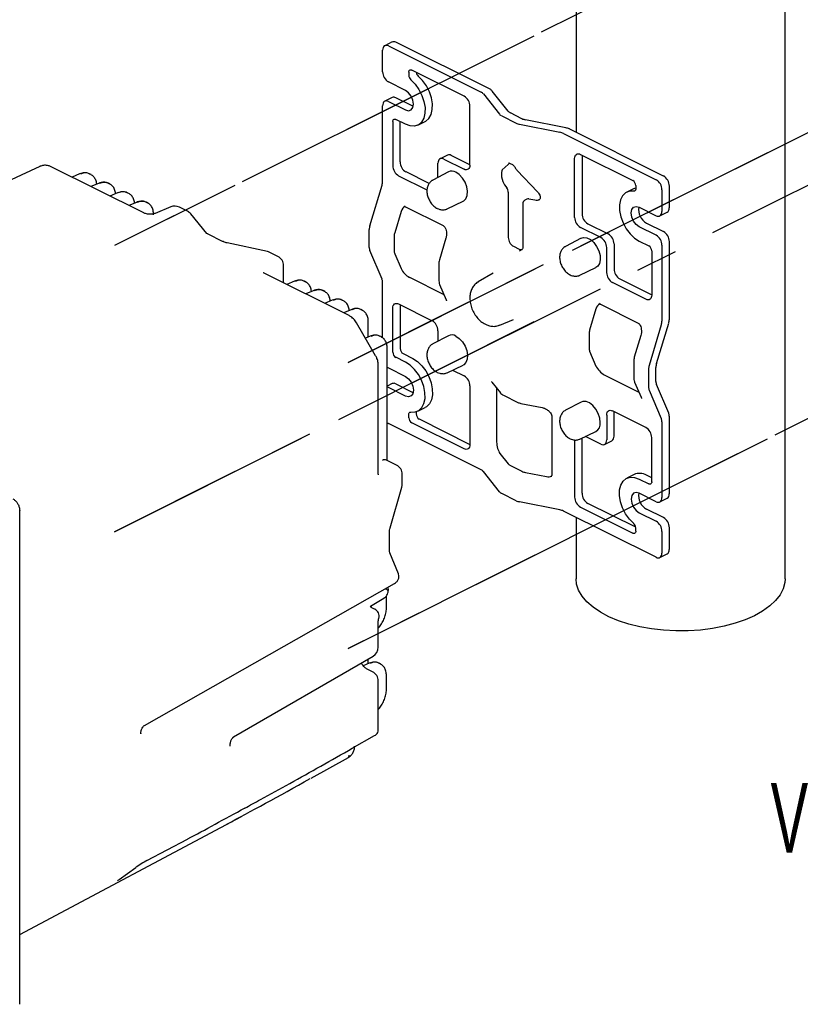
# Model space of a CAD drawing. Header units: millimetres. Extents: x 0 to 1680, y 0 to 1188.
# Tile 24 of 40: x 1116 to 1305, y 287 to 526. Entities that reach past the tile are written whole.
import ezdxf

# ---------------------------------------------------------------- set-up
doc = ezdxf.new("R2010")
doc.units = ezdxf.units.MM
doc.header["$LTSCALE"] = 4
doc.linetypes.add('CENTERX2', pattern=[20.32, 12.7, -2.54, 2.54, -2.54])
doc.layers.add('FORMAT', color=7, linetype='Continuous')
doc.styles.add('SLDTEXTSTYLE0', font='TXT', dxfattribs={"width": 0.605})

msp = doc.modelspace()

# ---------------------------------------------------------------- linework, layer by layer
at = {"color": 7, "linetype": 'CENTERX2'}
for p, q in [((1433.37, 618.83), (1138.82, 471.55)), ((1195.6, 443.16), (1490.15, 590.44)), ((1138.82, 402.01), (1433.37, 549.29)), ((1240.76, 522.5), (1138.82, 471.55)), ((1490.15, 520.9), (1195.6, 373.62)), ((1297.52, 494.12), (1195.6, 443.16)), ((1240.76, 452.99), (1138.82, 402.01)), ((1195.6, 373.62), (1297.52, 424.61))]:
    msp.add_line(p, q, dxfattribs=at)
at = {"color": 7, "linetype": 'Continuous', "lineweight": 25}
for p, q in [((1250.99, 563.78), (1250.99, 499.11)), ((1301.79, 390.57), (1301.79, 563.78)), ((1206.29, 521.06), (1204.5, 520.16)), ((1205.39, 520.11), (1227.91, 508.85)), ((1230.08, 509.56), (1207.19, 521)), ((1203.98, 513.8), (1203.98, 519.08)), ((1210.34, 513.73), (1210.34, 512.95)), ((1223.78, 507.88), (1211.05, 514.25)), ((1209.53, 509.29), (1205.39, 511.36)), ((1206.29, 507.55), (1204.5, 506.65)), ((1211.32, 505.43), (1207.19, 507.49)), ((1228.47, 508.42), (1232.35, 503.52)), ((1234.52, 504.23), (1230.63, 509.14)), ((1203.98, 487.17), (1203.98, 505.57)), ((1205.39, 506.6), (1209.53, 504.53)), ((1211.41, 505.38), (1211.32, 505.43)), ((1225.19, 491.15), (1225.19, 505.44)), ((1232.91, 503.09), (1236.42, 501.34)), ((1237.85, 502.42), (1235.08, 503.81)), ((1206.45, 501.74), (1206.45, 491)), ((1209.53, 501.06), (1207.16, 502.25)), ((1208.25, 491.89), (1208.25, 501.7)), ((1212.55, 500.87), (1214.34, 501.77)), ((1237.27, 501.06), (1247.08, 499.12)), ((1248.51, 500.2), (1238.69, 502.14)), ((1247.93, 498.84), (1270.45, 487.58)), ((1272.24, 488.48), (1249.35, 499.92)), ((1219.73, 493.56), (1217.93, 492.66)), ((1225.19, 491.22), (1220.62, 493.5)), ((1252.06, 493.74), (1264.79, 487.38)), ((1252.44, 493.55), (1252.44, 479.32)), ((1120.63, 490.8), (1033.49, 450.29)), ((1145.91, 479.49), (1123.46, 490.72)), ((1217.41, 488.14), (1217.41, 491.58)), ((1218.83, 492.6), (1223.78, 490.13)), ((1234.52, 491.28), (1233.06, 489.98)), ((1234.61, 491.72), (1235.56, 491.24)), ((1250.65, 478.43), (1250.65, 492.72)), ((1130.34, 488.97), (1128.51, 488.19)), ((1133.12, 488.81), (1132.73, 489)), ((1207.87, 488.56), (1214.76, 485.11)), ((1215.27, 486.65), (1209.66, 489.46)), ((1219.97, 489.49), (1216.18, 487.49)), ((1236.08, 490.66), (1236.17, 490.52)), ((1236.7, 489.81), (1241.64, 484.61)), ((1134.94, 486.67), (1133.1, 485.89)), ((1137.71, 486.51), (1137.32, 486.7)), ((1200.87, 476.37), (1203.83, 486.24)), ((1233.63, 486.3), (1234.18, 485.6)), ((1265.5, 486.16), (1265.5, 485.37)), ((1273.66, 480.76), (1273.66, 486.04)), ((1139.53, 484.38), (1137.7, 483.6)), ((1142.31, 484.21), (1141.92, 484.4)), ((1234.5, 484.52), (1234.5, 473.94)), ((1265.09, 485.45), (1263.29, 484.56)), ((1265.09, 485.45), (1265.5, 485.62)), ((1271.86, 485.14), (1271.86, 479.86)), ((1144.13, 482.08), (1142.3, 481.3)), ((1146.91, 481.91), (1146.52, 482.11)), ((1219.67, 480.5), (1223.55, 482.33)), ((1238.04, 481.66), (1238.04, 471.14)), ((1239.04, 482.87), (1238.72, 482.71)), ((1239.55, 482.92), (1240.94, 482.65)), ((1152.52, 480.98), (1148.69, 479.4)), ((1156.55, 479.93), (1154.59, 480.91)), ((1161.25, 474.53), (1157.37, 479.28)), ((1208.45, 479.84), (1206.91, 474.69)), ((1209.53, 481), (1218.72, 476.41)), ((1266.31, 480.9), (1270.45, 478.83)), ((1271.34, 478.78), (1273.14, 479.67)), ((1253.86, 476.88), (1258.81, 474.41)), ((1268.11, 477.04), (1272.24, 474.97)), ((1161.25, 474.53), (1161.21, 474.58)), ((1165.06, 472.59), (1161.55, 474.35)), ((1200.73, 471.14), (1200.73, 475.44)), ((1257.01, 473.51), (1252.06, 475.99)), ((1270.45, 474.07), (1266.31, 476.14)), ((1175.97, 470.13), (1166.16, 472.23)), ((1206.76, 473.76), (1206.76, 470.37)), ((1219.35, 473.36), (1217.77, 468.1)), ((1252.23, 473.36), (1248.44, 471.36)), ((1260.22, 471.97), (1260.22, 465.91)), ((1266.31, 472.67), (1268.68, 471.49)), ((1271.86, 471.63), (1271.86, 453.23)), ((1273.66, 453.67), (1273.66, 472.53)), ((1178.53, 468.94), (1176.57, 469.92)), ((1203.83, 463.44), (1200.87, 470.35)), ((1206.91, 469.58), (1208.45, 465.98)), ((1235.76, 471.42), (1237.17, 470.72)), ((1258.43, 465.01), (1258.43, 471.07)), ((1269.39, 470.27), (1269.39, 459.53)), ((1217.65, 467.31), (1217.65, 463.01)), ((1195.83, 454.53), (1175.05, 464.92)), ((1179.91, 462.49), (1179.91, 466.7)), ((1230.84, 464.85), (1227.22, 462.73)), ((1251.93, 464.37), (1255.81, 466.2)), ((1182.53, 462.88), (1180.69, 462.1)), ((1185.3, 462.71), (1184.91, 462.91)), ((1203.98, 449.12), (1203.98, 462.65)), ((1210.48, 463.85), (1218.88, 459.65)), ((1217.83, 462.09), (1219.41, 458.41)), ((1267.97, 458.51), (1259.84, 462.57)), ((1261.64, 463.47), (1269.39, 459.59)), ((1187.12, 460.58), (1185.29, 459.8)), ((1189.9, 460.42), (1189.51, 460.61)), ((1191.72, 458.28), (1189.88, 457.5)), ((1194.49, 458.12), (1194.11, 458.31)), ((1207.87, 457.38), (1216, 453.31)), ((1219.4, 458.44), (1219.41, 458.41)), ((1256.9, 457.32), (1266.1, 452.72)), ((1196.31, 455.98), (1194.48, 455.21)), ((1199.09, 455.82), (1198.7, 456.01)), ((1206.45, 445.62), (1206.45, 456.36)), ((1208.25, 457.19), (1208.25, 446.52)), ((1255.83, 456.15), (1254.29, 451)), ((1202.28, 444.76), (1197.63, 452.79)), ((1200.49, 449.34), (1200.49, 452.96)), ((1232.47, 452.23), (1235.79, 453.62)), ((1270.55, 442.87), (1273.51, 452.74)), ((1217.41, 450.88), (1217.41, 448.3)), ((1254.14, 450.07), (1254.14, 446.68)), ((1271.71, 452.3), (1268.75, 442.43)), ((1200.91, 449.52), (1199.8, 449.05)), ((1203.69, 449.36), (1203.3, 449.55)), ((1219.97, 449.65), (1216.18, 447.65)), ((1266.73, 449.67), (1265.15, 444.41)), ((1205.09, 419.33), (1205.09, 446.49)), ((1208.96, 445.3), (1211.32, 444.11)), ((1254.29, 445.89), (1255.83, 442.29)), ((1209.53, 443.21), (1207.16, 444.4)), ((1265.03, 443.62), (1265.03, 439.32)), ((1202.93, 415.97), (1202.93, 442.43)), ((1205.39, 441.82), (1209.53, 439.75)), ((1219.67, 440.66), (1223.55, 442.5)), ((1220.99, 441.29), (1223.78, 439.9)), ((1268.61, 441.5), (1268.61, 437.2)), ((1270.4, 438.55), (1270.4, 441.94)), ((1230.52, 438.4), (1232.59, 435.79)), ((1257.86, 440.16), (1266.26, 435.96)), ((1265.21, 438.4), (1266.79, 434.72)), ((1206.29, 438.01), (1205.09, 437.41)), ((1209.53, 434.99), (1205.39, 437.05)), ((1207.19, 437.95), (1211.32, 435.88)), ((1211.32, 435.88), (1211.41, 435.84)), ((1225.19, 437.46), (1225.19, 423.17)), ((1231.69, 436.92), (1231.69, 423.8)), ((1268.75, 436.41), (1271.71, 429.5)), ((1273.51, 430.85), (1270.55, 437.76)), ((1233.33, 435.2), (1236.84, 433.44)), ((1252.23, 433.52), (1248.44, 431.52)), ((1266.79, 434.72), (1266.78, 434.75)), ((1212.14, 431.17), (1212.14, 430.63)), ((1212.55, 431.33), (1214.34, 432.23)), ((1237.55, 433.2), (1242.77, 432.17)), ((1267.97, 427.33), (1259.84, 431.39)), ((1260.22, 425.21), (1260.22, 431.2)), ((1210.34, 429.73), (1210.34, 430.51)), ((1223.78, 422.15), (1211.05, 428.51)), ((1212.84, 429.41), (1225.19, 423.23)), ((1245.13, 429.9), (1245.13, 416.04)), ((1258.43, 430.37), (1258.43, 424.31)), ((1271.86, 428.71), (1271.86, 410.32)), ((1273.66, 411.21), (1273.66, 430.07)), ((1227.91, 417.05), (1205.39, 428.31)), ((1251.93, 424.53), (1255.81, 426.37)), ((1250.65, 424.33), (1250.65, 410.44)), ((1252.44, 411.34), (1252.44, 424.78)), ((1257.01, 423.28), (1253.26, 425.16)), ((1257.91, 423.23), (1259.7, 424.12)), ((1269.39, 414.15), (1269.39, 424.89)), ((1207.37, 418.19), (1204.92, 419.41)), ((1232.49, 421.05), (1234.52, 418.49)), ((1232.35, 411.72), (1228.47, 416.63)), ((1235.08, 418.07), (1237.85, 416.69)), ((1208.75, 413.56), (1208.75, 415.96)), ((1238.69, 416.41), (1243.81, 415.39)), ((1265.09, 415.91), (1263.29, 415.01)), ((1266.31, 414.82), (1268.68, 413.64)), ((1269.39, 415.08), (1268.11, 415.72)), ((1205.82, 402.94), (1208.65, 412.87)), ((1236.42, 409.54), (1232.91, 411.3)), ((1270.45, 409.29), (1266.31, 411.36)), ((1271.34, 409.23), (1273.14, 410.13)), ((1115.77, 287.11), (1115.77, 407.12)), ((1247.08, 407.32), (1237.27, 409.26)), ((1270.45, 395.78), (1247.93, 407.04)), ((1252.06, 408), (1264.79, 401.64)), ((1265.49, 403.09), (1253.86, 408.9)), ((1272.24, 405.43), (1268.11, 407.49)), ((1250.99, 405.51), (1250.99, 390.57)), ((1266.31, 406.6), (1270.45, 404.53)), ((1265.5, 402.15), (1265.5, 402.94)), ((1273.66, 397.7), (1273.66, 402.99)), ((1205.64, 397.45), (1205.64, 401.75)), ((1271.86, 402.09), (1271.86, 396.81)), ((1207.81, 391.8), (1205.72, 396.84)), ((1205.74, 396.8), (1205.72, 396.84)), ((1271.34, 395.72), (1273.14, 396.62)), ((1146.13, 354.92), (1206.89, 389.43)), ((1201, 383.88), (1204.31, 385.87)), ((1204.9, 383.47), (1204.9, 386.44)), ((1202.03, 383.18), (1201.33, 383.53)), ((1202.93, 373.93), (1202.93, 380.28)), ((1167.75, 352.11), (1201.68, 371.77)), ((1200.49, 369.91), (1200.49, 371.08)), ((1200.72, 370.01), (1199.28, 369.39)), ((1201.55, 367.96), (1200.08, 368.7)), ((1203.49, 369.84), (1203.11, 370.03)), ((1204.9, 363.69), (1204.9, 366.98)), ((1202.93, 353.84), (1202.93, 365.73)), ((1145.23, 353.11), (1145.23, 353.15)), ((1196.61, 349.37), (1202.03, 352.45)), ((1166.96, 349.92), (1166.96, 350.48)), ((1186.59, 342.06), (1195.65, 347.12)), ((1115.77, 304.05), (1169.64, 332.8)), ((1146.66, 322.05), (1156.56, 327.28)), ((1156.61, 327.31), (1156.56, 327.28)), ((1146.7, 322.07), (1146.66, 322.05)), ((1139.93, 317.43), (1144.01, 320.38)), ((1144.01, 320.38), (1143.94, 320.34)), ((1139.93, 317.43), (1139.85, 317.38))]:
    msp.add_line(p, q, dxfattribs=at)
at = {"color": 7, "linetype": 'Continuous', "lineweight": 25, "flags": 128}
for points in [[(1205.39, 520.11), (1205.12, 520.21), (1204.85, 520.24), (1204.61, 520.21), (1204.39, 520.1), (1204.22, 519.92), (1204.09, 519.69), (1204.01, 519.41), (1203.98, 519.08)], [(1210.34, 513.73), (1210.36, 513.9), (1210.4, 514.04), (1210.46, 514.16), (1210.55, 514.24), (1210.66, 514.3), (1210.78, 514.32), (1210.91, 514.3), (1211.05, 514.25)], [(1214.34, 501.77), (1214.45, 501.83), (1215.22, 502.48), (1215.76, 503.43), (1216.05, 504.63), (1216.07, 506), (1215.83, 507.48), (1215.33, 508.98), (1214.61, 510.41), (1213.69, 511.7), (1212.65, 512.76)], [(1210.85, 511.86), (1211.9, 510.8), (1212.81, 509.51), (1213.54, 508.08), (1214.03, 506.58), (1214.28, 505.11), (1214.25, 503.73), (1213.96, 502.53), (1213.42, 501.58), (1212.66, 500.93), (1211.72, 500.62), (1210.66, 500.67), (1209.53, 501.06)], [(1209.53, 504.53), (1210.27, 504.34), (1210.9, 504.54), (1211.33, 505.1), (1211.47, 505.94), (1211.33, 506.92), (1210.9, 507.91), (1210.27, 508.74), (1209.53, 509.29)], [(1205.39, 506.6), (1205.12, 506.7), (1204.85, 506.73), (1204.61, 506.7), (1204.39, 506.59), (1204.22, 506.41), (1204.09, 506.18), (1204.01, 505.9), (1203.98, 505.57)], [(1206.45, 501.74), (1206.47, 501.9), (1206.51, 502.04), (1206.57, 502.16), (1206.66, 502.24), (1206.77, 502.3), (1206.89, 502.32), (1207.02, 502.3), (1207.16, 502.25)], [(1250.65, 492.72), (1250.67, 493.04), (1250.75, 493.32), (1250.89, 493.56), (1251.06, 493.73), (1251.28, 493.84), (1251.52, 493.88), (1251.79, 493.84), (1252.06, 493.74)], [(1218.83, 492.6), (1218.55, 492.71), (1218.29, 492.74), (1218.04, 492.7), (1217.83, 492.6), (1217.65, 492.42), (1217.52, 492.19), (1217.44, 491.9), (1217.41, 491.58)], [(1225.19, 491.15), (1225.16, 490.83), (1225.08, 490.54), (1224.95, 490.31), (1224.78, 490.14), (1224.56, 490.03), (1224.32, 489.99), (1224.05, 490.02), (1223.78, 490.13)], [(1223.55, 482.33), (1223.71, 482.43), (1224.24, 482.97), (1224.55, 483.78), (1224.61, 484.78), (1224.42, 485.88), (1224, 486.98), (1223.38, 487.99), (1222.62, 488.82), (1221.79, 489.39)], [(1264.99, 484.8), (1263.94, 484.78), (1263.03, 484.41), (1262.3, 483.7), (1261.8, 482.7), (1261.56, 481.46), (1261.58, 480.06), (1261.87, 478.57), (1262.42, 477.08), (1263.18, 475.67), (1264.12, 474.42), (1265.18, 473.4), (1266.31, 472.67)], [(1265.5, 485.37), (1265.49, 485.24), (1265.46, 485.12), (1265.42, 485.01), (1265.35, 484.92), (1265.28, 484.86), (1265.19, 484.81), (1265.09, 484.79), (1264.99, 484.8)], [(1266.31, 476.14), (1265.57, 476.69), (1264.93, 477.52), (1264.51, 478.51), (1264.36, 479.49), (1264.51, 480.33), (1264.93, 480.89), (1265.57, 481.09), (1266.31, 480.9)], [(1270.45, 478.83), (1270.72, 478.73), (1270.99, 478.69), (1271.23, 478.73), (1271.45, 478.84), (1271.62, 479.01), (1271.75, 479.25), (1271.83, 479.53), (1271.86, 479.86)], [(1252.23, 473.36), (1252.82, 473.53), (1253.63, 473.43), (1254.47, 473.01), (1255.28, 472.3), (1255.97, 471.37), (1256.5, 470.3), (1256.81, 469.19), (1256.87, 468.13), (1256.68, 467.21), (1256.26, 466.53), (1255.81, 466.2)], [(1206.45, 456.36), (1206.48, 456.68), (1206.56, 456.96), (1206.69, 457.2), (1206.87, 457.37), (1207.08, 457.48), (1207.33, 457.52), (1207.59, 457.49), (1207.87, 457.38)], [(1269.39, 459.53), (1269.36, 459.21), (1269.28, 458.92), (1269.15, 458.69), (1268.97, 458.51), (1268.76, 458.4), (1268.51, 458.37), (1268.25, 458.4), (1267.97, 458.51)], [(1221.79, 449.55), (1222.62, 448.98), (1223.38, 448.16), (1224, 447.14), (1224.42, 446.04), (1224.61, 444.94), (1224.55, 443.94), (1224.24, 443.13), (1223.71, 442.59), (1223.55, 442.5)], [(1210.85, 431.09), (1211.9, 431.11), (1212.81, 431.48), (1213.54, 432.19), (1214.03, 433.19), (1214.28, 434.42), (1214.25, 435.82), (1213.96, 437.31), (1213.42, 438.81), (1212.66, 440.22), (1211.72, 441.47), (1210.66, 442.48), (1209.53, 443.21)], [(1211.32, 444.11), (1212.45, 443.38), (1213.51, 442.36), (1214.45, 441.11), (1215.22, 439.7), (1215.76, 438.21), (1216.05, 436.72), (1216.07, 435.32), (1215.83, 434.08), (1215.33, 433.09), (1214.61, 432.38), (1214.34, 432.23)], [(1205.09, 442.01), (1205.12, 441.99), (1205.39, 441.82)], [(1209.53, 439.75), (1210.27, 439.2), (1210.9, 438.36), (1211.33, 437.38), (1211.47, 436.4), (1211.33, 435.56), (1210.9, 435), (1210.27, 434.8), (1209.53, 434.99)], [(1205.39, 437.05), (1205.12, 437.16), (1205.09, 437.16)], [(1256.88, 428.55), (1256.75, 429.63), (1256.39, 430.74), (1255.81, 431.79), (1255.08, 432.67), (1254.26, 433.31), (1253.42, 433.65), (1252.64, 433.67), (1252.23, 433.52)], [(1210.34, 430.51), (1210.35, 430.65), (1210.38, 430.77), (1210.42, 430.87), (1210.48, 430.96), (1210.56, 431.03), (1210.65, 431.07), (1210.75, 431.09), (1210.85, 431.09)], [(1258.43, 430.37), (1258.45, 430.69), (1258.53, 430.98), (1258.66, 431.21), (1258.84, 431.39), (1259.05, 431.5), (1259.3, 431.53), (1259.56, 431.5), (1259.84, 431.39)], [(1205.09, 428.5), (1205.12, 428.48), (1205.39, 428.31)], [(1257.01, 423.28), (1257.29, 423.18), (1257.55, 423.14), (1257.8, 423.18), (1258.01, 423.29), (1258.19, 423.46), (1258.32, 423.7), (1258.4, 423.98), (1258.43, 424.31)], [(1225.19, 423.17), (1225.16, 422.85), (1225.08, 422.56), (1224.95, 422.33), (1224.78, 422.15), (1224.56, 422.04), (1224.32, 422.01), (1224.05, 422.04), (1223.78, 422.15)], [(1264.99, 404.02), (1263.94, 405.09), (1263.03, 406.37), (1262.3, 407.8), (1261.8, 409.3), (1261.56, 410.78), (1261.58, 412.16), (1261.87, 413.36), (1262.42, 414.31), (1263.18, 414.96), (1264.12, 415.27), (1265.18, 415.22), (1266.31, 414.82)], [(1269.39, 414.15), (1269.37, 413.99), (1269.33, 413.85), (1269.27, 413.73), (1269.18, 413.64), (1269.07, 413.59), (1268.95, 413.57), (1268.82, 413.59), (1268.68, 413.64)], [(1266.31, 411.36), (1265.57, 411.55), (1264.93, 411.35), (1264.51, 410.79), (1264.36, 409.95), (1264.51, 408.96), (1264.93, 407.98), (1265.57, 407.15), (1266.31, 406.6)], [(1270.45, 409.29), (1270.72, 409.19), (1270.99, 409.15), (1271.23, 409.19), (1271.45, 409.3), (1271.62, 409.47), (1271.75, 409.71), (1271.83, 409.99), (1271.86, 410.32)], [(1265.5, 402.15), (1265.48, 401.99), (1265.44, 401.85), (1265.38, 401.73), (1265.29, 401.64), (1265.18, 401.59), (1265.06, 401.57), (1264.93, 401.59), (1264.79, 401.64)], [(1270.45, 395.78), (1270.72, 395.68), (1270.99, 395.64), (1271.23, 395.68), (1271.45, 395.79), (1271.62, 395.96), (1271.75, 396.2), (1271.83, 396.48), (1271.86, 396.81)], [(1294.35, 381.59), (1292.1, 380.59), (1289.62, 379.74), (1286.97, 379.03), (1284.16, 378.48), (1281.25, 378.11), (1278.27, 377.91), (1275.26, 377.89), (1272.26, 378.04), (1269.33, 378.37), (1266.49, 378.88), (1263.79, 379.54), (1261.27, 380.37), (1258.97, 381.33), (1256.9, 382.43), (1255.11, 383.64), (1253.62, 384.94), (1252.45, 386.33), (1251.61, 387.77), (1251.12, 389.26), (1250.99, 390.57)], [(1301.79, 390.57), (1301.72, 389.63), (1301.32, 388.14), (1300.57, 386.69), (1299.48, 385.28), (1298.06, 383.95), (1296.34, 382.72), (1294.35, 381.59)], [(1205.35, 387.56), (1205.35, 387.61), (1205.3, 387.71), (1205.18, 387.82), (1205, 387.93), (1204.77, 388.03)]]:
    msp.add_lwpolyline(points, dxfattribs=at)
at = {"color": 7, "linetype": 'Continuous', "lineweight": 25}
for centre, radius, start, end in [((1206.69, 520.16), 0.979, 59.1142, 113.618), ((1206.87, 513.85), 2.9, 180.9678, 239.2421), ((1211.85, 513), 1.51, 181.7573, 228.5738), ((1213.66, 513.91), 1.53, 187.8892, 228.4275), ((1206.69, 506.65), 0.979, 59.1142, 113.618), ((1222.3, 505.39), 2.9, 0.9678, 59.2421), ((1227.22, 507.36), 1.64, 40.4056, 65.0566), ((1229.39, 508.07), 1.64, 40.4056, 65.0566), ((1233.6, 504.58), 1.64, 220.4056, 245.0566), ((1235.77, 505.29), 1.64, 220.4056, 245.0566), ((1237.89, 504.38), 3.37, 244.222, 259.4029), ((1239.31, 505.46), 3.37, 244.222, 259.4029), ((1246.46, 495.8), 3.37, 64.222, 79.4029), ((1247.89, 496.88), 3.37, 64.222, 79.4029), ((1220.12, 492.66), 0.979, 59.1142, 113.618), ((1209.35, 491.05), 2.9, 180.9678, 239.2421), ((1211.14, 491.94), 2.9, 180.9678, 239.2421), ((1220.79, 487.76), 1.91, 58.4201, 115.3804), ((1270.76, 485.99), 2.9, 0.9678, 59.2421), ((1200.71, 487.21), 3.27, 342.8527, 359.4361), ((1264.05, 486.13), 1.45, 0.9678, 59.2421), ((1268.97, 485.09), 2.9, 0.9678, 59.2421), ((1153.47, 478.67), 2.5, 63.4349, 112.5183), ((1155.43, 477.69), 2.5, 39.3162, 63.4349), ((1255.34, 479.37), 2.9, 180.9678, 239.2421), ((1269.99, 480.35), 3.81, 171.0824, 240.4352), ((1272.55, 480.62), 1.11, 301.7603, 6.9106), ((1203.99, 475.41), 3.27, 162.8527, 179.4361), ((1253.54, 478.47), 2.9, 180.9678, 239.2421), ((1210.03, 473.73), 3.27, 162.8527, 179.4361), ((1257.33, 471.92), 2.9, 0.9678, 59.2421), ((1268.97, 471.58), 2.9, 0.9678, 59.2421), ((1270.76, 472.48), 2.9, 0.9678, 59.2421), ((1236.79, 473.39), 2.23, 219.6321, 242.2112), ((1255.53, 471.02), 2.9, 0.9678, 59.2421), ((1175.45, 467.68), 2.5, 63.4349, 77.9059), ((1202.73, 471.1), 2, 178.9449, 201.9685), ((1208.77, 470.33), 2, 178.9449, 201.9685), ((1237.7, 471.7), 1.12, 241.3748, 277.3361), ((1267.94, 470.24), 1.45, 0.9678, 59.2421), ((1177.41, 466.7), 2.5, 0, 63.4349), ((1261.32, 465.06), 2.9, 180.9678, 239.2421), ((1263.12, 465.96), 2.9, 180.9678, 239.2421), ((1201.97, 462.69), 2, 358.9449, 21.9685), ((1214.52, 450.83), 2.9, 0.9678, 59.2421), ((1268.59, 453.26), 3.27, 342.8527, 359.4361), ((1270.39, 453.71), 3.27, 342.8527, 359.4361), ((1257.41, 450.04), 3.27, 162.8527, 179.4361), ((1220.79, 447.93), 1.91, 58.4201, 115.3804), ((1207.9, 445.64), 1.45, 180.9678, 239.2421), ((1209.7, 446.54), 1.45, 180.9678, 239.2421), ((1256.14, 446.64), 2, 178.9449, 201.9685), ((1273.67, 441.91), 3.27, 162.8527, 179.4361), ((1271.88, 441.46), 3.27, 162.8527, 179.4361), ((1206.69, 437.11), 0.979, 59.1142, 113.618), ((1222.3, 437.41), 2.9, 0.9678, 59.2421), ((1272.41, 438.51), 2, 178.9449, 201.9685), ((1270.61, 437.16), 2, 178.9449, 201.9685), ((1211.79, 429.75), 1.45, 180.9678, 239.2421), ((1213.59, 430.65), 1.45, 180.9678, 239.2421), ((1254.74, 428.24), 2.16, 299.6601, 8.0391), ((1269.86, 428.75), 2, 358.9449, 21.9685), ((1271.65, 430.1), 2, 358.9449, 21.9685), ((1266.49, 424.84), 2.9, 0.9678, 59.2421), ((1259.11, 425.07), 1.11, 301.7603, 6.9106), ((1206.25, 415.96), 2.5, 0, 63.4349), ((1227.22, 415.56), 1.64, 40.4056, 65.0566), ((1235.77, 419.55), 1.64, 220.4056, 245.0566), ((1239.31, 419.72), 3.37, 244.222, 259.4029), ((1266.41, 412.85), 3.34, 59.4136, 113.3186), ((1206.25, 413.56), 2.5, 344.0867, 0), ((1233.6, 412.78), 1.64, 220.4056, 245.0566), ((1237.89, 412.58), 3.37, 244.222, 259.4029), ((1253.54, 410.49), 2.9, 180.9678, 239.2421), ((1255.34, 411.39), 2.9, 180.9678, 239.2421), ((1269.97, 410.8), 3.79, 170.8968, 240.6207), ((1272.55, 411.08), 1.11, 301.7603, 6.9106), ((1246.46, 404), 3.37, 64.222, 79.4029), ((1270.76, 402.94), 2.9, 0.9678, 59.2421), ((1263.98, 402.89), 1.51, 1.7573, 48.5738), ((1268.97, 402.04), 2.9, 0.9678, 59.2421), ((1272.55, 397.57), 1.11, 301.7603, 6.9106), ((1200.43, 373.93), 2.5, 300.079, 0), ((1200.43, 365.73), 2.5, 0, 63.4349), ((1195.34, 347.57), 0.548, 305.0422, 7.8618)]:
    msp.add_arc(centre, radius, start, end, dxfattribs=at)
for centre, major_axis, ratio, start_param, end_param in [((1236.85, 492.6), (2.5, 1.54), 0.08152, 2.422005, 2.713973), ((1130.42, 484.56), (2.35, 4.41), 0.631359, 6.257229, 6.949498), ((1233.63, 488.03), (-0.46, 2), 0.330153, 0.181136, 2.537331), ((1135.02, 482.26), (2.35, 4.41), 0.631359, 6.257229, 6.949498), ((1139.61, 479.97), (2.35, 4.41), 0.631359, 6.257229, 6.949498), ((1234.18, 484.92), (-0.181, 0.793), 0.330153, 4.108127, 5.678923), ((1144.21, 477.67), (2.35, 4.41), 0.631359, 6.257229, 6.949498), ((1209.87, 479.13), (0.23, 2.15), 0.708345, 0.426214, 1.312291), ((1239.55, 482.24), (0.734, -0.423), 0.767416, 1.987157, 2.671877), ((1240.94, 484.38), (1.85, -1.07), 0.767416, 5.12875, 5.813469), ((1235.3, 472.93), (-0.46, 2), 0.330153, 0.966534, 1.192331), ((1235.99, 471.86), (2.51, -0.3), 0.683678, 5.329099, 5.47745), ((1209.87, 465.27), (-1.44, 1.5), 0.366147, 0.773159, 2.343955), ((1182.61, 458.47), (2.35, 4.41), 0.631359, 6.257229, 6.949498), ((1187.2, 456.17), (2.35, 4.41), 0.631359, 6.257229, 6.949498), ((1191.8, 453.87), (2.35, 4.41), 0.631359, 6.257229, 6.949498), ((1257.24, 455.44), (0.23, 2.15), 0.708345, 0.426214, 1.312291), ((1196.39, 451.58), (2.35, 4.41), 0.631359, 6.257229, 6.949498), ((1200.99, 445.11), (2.35, 4.41), 0.631359, 6.257229, 6.949498), ((1257.24, 441.59), (-1.44, 1.5), 0.366147, 0.773159, 2.343955), ((1232.49, 422.78), (-0.46, 2), 0.330153, 0.966534, 2.537331), ((1203.85, 417.16), (1.05, 2.27), 0.587366, 6.265138, 6.91495), ((1243.81, 417.13), (1.85, -1.07), 0.767416, 5.12875, 5.813469), ((1200.8, 365.6), (2.35, 4.41), 0.631359, 6.257229, 6.949498), ((1206.04, 356.77), (56.51, 33.18), 0.045667, 3.901539, 4.329622), ((1193.95, 351.27), (55.77, 32.46), 0.041069, 3.955195, 4.255984), ((1145.31, 321.06), (1.97, 1.25), 0.071378, 0.745274, 2.298617)]:
    msp.add_ellipse(centre, major_axis=major_axis, ratio=ratio, start_param=start_param, end_param=end_param, dxfattribs=at)
for points, knots in [([(1123.46, 490.72), (1123.23, 490.82), (1122.71, 491.04), (1121.83, 491.12), (1121.08, 491.02), (1120.71, 490.81), (1120.62, 490.76)], [0, 0, 0, 0, 0.255896, 0.574521, 0.890137, 1, 1, 1, 1]), ([(1234.6, 491.72), (1234.6, 491.72), (1234.59, 491.72), (1234.6, 491.72), (1234.61, 491.72)], [0, 0, 0, 0, 0.5702078, 1, 1, 1, 1]), ([(1235.56, 491.24), (1235.58, 491.23), (1235.63, 491.2), (1235.79, 491.07), (1235.95, 490.88), (1236.05, 490.73), (1236.08, 490.66)], [0, 0, 0, 0, 0.245121, 0.51279, 0.794556, 1, 1, 1, 1]), ([(1132.85, 488.9), (1132.8, 488.94), (1132.52, 489.16), (1131.86, 489.27), (1131.06, 489.24), (1130.55, 489.05), (1130.34, 488.97)], [0, 0, 0, 0, 0.078905, 0.42207, 0.76351, 1, 1, 1, 1]), ([(1134.49, 486.48), (1134.49, 486.5), (1134.47, 486.88), (1134.27, 487.54), (1133.81, 488.37), (1133.32, 488.67), (1133.07, 488.82)], [0, 0, 0, 0, 0.012034, 0.3470433, 0.6824986, 1, 1, 1, 1]), ([(1236.17, 490.52), (1236.21, 490.46), (1236.36, 490.2), (1236.55, 489.98), (1236.7, 489.81)], [0, 0, 0, 0, 0.249442, 1, 1, 1, 1]), ([(1137.45, 486.6), (1137.39, 486.64), (1137.12, 486.86), (1136.46, 486.98), (1135.66, 486.94), (1135.15, 486.75), (1134.94, 486.67)], [0, 0, 0, 0, 0.078905, 0.42207, 0.76351, 1, 1, 1, 1]), ([(1139.09, 484.19), (1139.09, 484.2), (1139.07, 484.58), (1138.87, 485.24), (1138.41, 486.07), (1137.91, 486.38), (1137.67, 486.52)], [0, 0, 0, 0, 0.012034, 0.3470433, 0.6824986, 1, 1, 1, 1]), ([(1216.18, 487.46), (1216.11, 487.43), (1215.76, 487.29), (1215.31, 486.79), (1214.9, 486.04), (1214.72, 485.16), (1214.75, 484.18), (1215.03, 483.15), (1215.54, 482.14), (1216.23, 481.28), (1216.84, 480.81), (1217.19, 480.62), (1217.25, 480.59)], [0, 0, 0, 0, 0.030272, 0.13875, 0.243484, 0.35218, 0.46967, 0.594651, 0.721948, 0.852208, 0.974238, 1, 1, 1, 1]), ([(1142.04, 484.3), (1141.99, 484.35), (1141.71, 484.56), (1141.06, 484.68), (1140.25, 484.64), (1139.74, 484.45), (1139.53, 484.38)], [0, 0, 0, 0, 0.078905, 0.42207, 0.76351, 1, 1, 1, 1]), ([(1143.68, 481.89), (1143.68, 481.9), (1143.66, 482.28), (1143.47, 482.95), (1143, 483.77), (1142.51, 484.08), (1142.27, 484.23)], [0, 0, 0, 0, 0.012034, 0.3470433, 0.6824986, 1, 1, 1, 1]), ([(1241.64, 484.61), (1241.72, 484.52), (1241.95, 484.26), (1242.19, 483.8), (1242.29, 483.33), (1242.23, 482.99), (1242.12, 482.76), (1241.89, 482.64), (1241.79, 482.58)], [0, 0, 0, 0, 0.095177, 0.272438, 0.434955, 0.600954, 0.822231, 1, 1, 1, 1]), ([(1146.64, 482.01), (1146.59, 482.05), (1146.31, 482.27), (1145.65, 482.38), (1144.85, 482.34), (1144.34, 482.15), (1144.13, 482.08)], [0, 0, 0, 0, 0.078905, 0.42207, 0.76351, 1, 1, 1, 1]), ([(1148.31, 479.05), (1148.3, 479.25), (1148.28, 479.81), (1148.07, 480.65), (1147.6, 481.47), (1147.1, 481.78), (1146.86, 481.93)], [0, 0, 0, 0, 0.150953, 0.438856, 0.727143, 1, 1, 1, 1]), ([(1238.27, 482.35), (1238.2, 482.23), (1238.07, 482.02), (1238.03, 481.75), (1238.04, 481.63), (1238.04, 481.62)], [0, 0, 0, 0, 0.5279116, 0.9638032, 1, 1, 1, 1]), ([(1238.72, 482.71), (1238.59, 482.63), (1238.43, 482.54), (1238.3, 482.39), (1238.27, 482.35)], [0, 0, 0, 0, 0.737446, 1, 1, 1, 1]), ([(1148.69, 479.4), (1148.64, 479.38), (1148.53, 479.33), (1148.19, 479.25), (1147.71, 479.2), (1147.12, 479.2), (1146.57, 479.27), (1146.13, 479.39), (1145.98, 479.46), (1145.91, 479.49)], [0, 0, 0, 0, 0.101643, 0.23047, 0.378561, 0.544527, 0.718672, 0.862868, 1, 1, 1, 1]), ([(1209.1, 480.97), (1209.16, 481), (1209.34, 481.08), (1209.41, 481.05), (1209.51, 481.01), (1209.53, 481)], [0, 0, 0, 0, 0.332688, 0.862216, 1, 1, 1, 1]), ([(1217.25, 480.59), (1217.46, 480.5), (1217.93, 480.3), (1218.72, 480.24), (1219.36, 480.32), (1219.63, 480.5), (1219.67, 480.53)], [0, 0, 0, 0, 0.261724, 0.606334, 0.940754, 1, 1, 1, 1]), ([(1218.72, 476.41), (1218.76, 476.39), (1218.85, 476.34), (1219.08, 476.1), (1219.34, 475.6), (1219.51, 474.91), (1219.53, 474.12), (1219.41, 473.61), (1219.35, 473.36)], [0, 0, 0, 0, 0.085595, 0.242801, 0.41481, 0.595213, 0.802879, 1, 1, 1, 1]), ([(1161.55, 474.35), (1161.49, 474.38), (1161.33, 474.47), (1161.23, 474.55), (1161.24, 474.54), (1161.25, 474.54)], [0, 0, 0, 0, 0.30176, 0.886364, 1, 1, 1, 1]), ([(1166.16, 472.23), (1166.05, 472.25), (1165.69, 472.34), (1165.32, 472.47), (1165.11, 472.57), (1165.06, 472.59)], [0, 0, 0, 0, 0.252959, 0.805506, 1, 1, 1, 1]), ([(1234.52, 473.53), (1234.55, 473.31), (1234.61, 472.87), (1234.82, 472.32), (1235.01, 472.06), (1235.08, 471.97)], [0, 0, 0, 0, 0.399371, 0.798407, 1, 1, 1, 1]), ([(1238.04, 471.14), (1238.04, 471.08), (1238.03, 470.88), (1237.91, 470.66), (1237.71, 470.47), (1237.5, 470.39), (1237.45, 470.37)], [0, 0, 0, 0, 0.140456, 0.499921, 0.883812, 1, 1, 1, 1]), ([(1248.45, 471.33), (1248.37, 471.3), (1248.03, 471.16), (1247.57, 470.66), (1247.16, 469.91), (1246.98, 469.03), (1247.01, 468.05), (1247.29, 467.01), (1247.8, 466.01), (1248.49, 465.15), (1249.1, 464.68), (1249.45, 464.49), (1249.52, 464.46)], [0, 0, 0, 0, 0.031391, 0.139745, 0.244357, 0.352928, 0.470283, 0.595119, 0.722269, 0.852378, 0.974268, 1, 1, 1, 1]), ([(1217.77, 468.1), (1217.72, 467.91), (1217.66, 467.65), (1217.65, 467.38), (1217.65, 467.31)], [0, 0, 0, 0, 0.714096, 1, 1, 1, 1]), ([(1175.05, 464.92), (1175.01, 464.95), (1174.96, 464.98), (1174.98, 464.96), (1174.98, 464.96)], [0, 0, 0, 0, 0.8390497, 1, 1, 1, 1]), ([(1249.52, 464.46), (1249.72, 464.37), (1250.19, 464.17), (1250.98, 464.11), (1251.61, 464.18), (1251.88, 464.36), (1251.91, 464.38)], [0, 0, 0, 0, 0.265296, 0.61461, 0.953594, 1, 1, 1, 1]), ([(1185.03, 462.81), (1184.98, 462.85), (1184.71, 463.07), (1184.05, 463.18), (1183.25, 463.15), (1182.73, 462.96), (1182.53, 462.88)], [0, 0, 0, 0, 0.078905, 0.42207, 0.76351, 1, 1, 1, 1]), ([(1186.68, 460.39), (1186.67, 460.4), (1186.65, 460.79), (1186.46, 461.45), (1186, 462.27), (1185.5, 462.58), (1185.26, 462.73)], [0, 0, 0, 0, 0.012034, 0.3470433, 0.6824986, 1, 1, 1, 1]), ([(1217.65, 463.01), (1217.67, 462.78), (1217.69, 462.47), (1217.8, 462.18), (1217.83, 462.09)], [0, 0, 0, 0, 0.702646, 1, 1, 1, 1]), ([(1227.26, 462.73), (1227.22, 462.72), (1226.85, 462.56), (1226.3, 462.02), (1225.68, 461.16), (1225.31, 460.15), (1225.15, 459.02), (1225.22, 457.78), (1225.54, 456.5), (1226.1, 455.24), (1226.88, 454.09), (1227.83, 453.1), (1228.58, 452.65), (1228.95, 452.43)], [0, 0, 0, 0, 0.009785, 0.100134, 0.187614, 0.276349, 0.369774, 0.46931, 0.573159, 0.678158, 0.784513, 0.893456, 1, 1, 1, 1]), ([(1189.63, 460.51), (1189.58, 460.55), (1189.3, 460.77), (1188.64, 460.88), (1187.84, 460.85), (1187.33, 460.66), (1187.12, 460.58)], [0, 0, 0, 0, 0.078905, 0.42207, 0.76351, 1, 1, 1, 1]), ([(1191.27, 458.09), (1191.27, 458.11), (1191.25, 458.49), (1191.05, 459.15), (1190.59, 459.98), (1190.1, 460.28), (1189.86, 460.43)], [0, 0, 0, 0, 0.012034, 0.347043, 0.682499, 1, 1, 1, 1]), ([(1194.23, 458.21), (1194.18, 458.25), (1193.9, 458.47), (1193.24, 458.59), (1192.44, 458.55), (1191.93, 458.36), (1191.72, 458.28)], [0, 0, 0, 0, 0.078905, 0.42207, 0.76351, 1, 1, 1, 1]), ([(1195.87, 455.8), (1195.87, 455.81), (1195.85, 456.19), (1195.65, 456.85), (1195.19, 457.68), (1194.69, 457.98), (1194.45, 458.13)], [0, 0, 0, 0, 0.012034, 0.347043, 0.682499, 1, 1, 1, 1]), ([(1219.41, 458.41), (1219.44, 458.33), (1219.51, 458.16), (1219.51, 458.13), (1219.51, 458.11)], [0, 0, 0, 0, 0.460529, 1, 1, 1, 1]), ([(1256.47, 457.28), (1256.54, 457.31), (1256.71, 457.39), (1256.79, 457.37), (1256.89, 457.33), (1256.9, 457.32)], [0, 0, 0, 0, 0.332688, 0.862216, 1, 1, 1, 1]), ([(1198.82, 455.91), (1198.77, 455.95), (1198.49, 456.17), (1197.84, 456.29), (1197.03, 456.25), (1196.52, 456.06), (1196.31, 455.98)], [0, 0, 0, 0, 0.078905, 0.42207, 0.76351, 1, 1, 1, 1]), ([(1200.49, 452.96), (1200.49, 453.15), (1200.47, 453.72), (1200.25, 454.56), (1199.78, 455.38), (1199.29, 455.69), (1199.05, 455.84)], [0, 0, 0, 0, 0.150953, 0.438856, 0.727143, 1, 1, 1, 1]), ([(1197.63, 452.79), (1197.52, 452.96), (1197.2, 453.47), (1196.6, 454.09), (1196.05, 454.41), (1195.83, 454.53)], [0, 0, 0, 0, 0.23384, 0.70471, 1, 1, 1, 1]), ([(1228.95, 452.43), (1229.21, 452.32), (1229.79, 452.06), (1230.77, 451.9), (1231.72, 451.95), (1232.25, 452.17), (1232.46, 452.26)], [0, 0, 0, 0, 0.226946, 0.526239, 0.814635, 1, 1, 1, 1]), ([(1266.1, 452.72), (1266.13, 452.7), (1266.23, 452.65), (1266.46, 452.42), (1266.72, 451.92), (1266.88, 451.22), (1266.9, 450.43), (1266.78, 449.92), (1266.73, 449.67)], [0, 0, 0, 0, 0.085595, 0.242801, 0.41481, 0.595213, 0.802879, 1, 1, 1, 1]), ([(1203.42, 449.45), (1203.37, 449.49), (1203.09, 449.71), (1202.43, 449.82), (1201.63, 449.79), (1201.12, 449.6), (1200.91, 449.52)], [0, 0, 0, 0, 0.078905, 0.42207, 0.76351, 1, 1, 1, 1]), ([(1205.09, 446.49), (1205.08, 446.69), (1205.07, 447.26), (1204.85, 448.1), (1204.38, 448.91), (1203.88, 449.22), (1203.64, 449.37)], [0, 0, 0, 0, 0.150953, 0.438856, 0.727143, 1, 1, 1, 1]), ([(1216.19, 447.62), (1216.11, 447.59), (1215.77, 447.45), (1215.31, 446.95), (1214.9, 446.2), (1214.72, 445.32), (1214.75, 444.35), (1215.03, 443.31), (1215.54, 442.3), (1216.23, 441.45), (1216.84, 440.97), (1217.19, 440.79), (1217.25, 440.75)], [0, 0, 0, 0, 0.031391, 0.139745, 0.244357, 0.352928, 0.470283, 0.595119, 0.722269, 0.852378, 0.974268, 1, 1, 1, 1]), ([(1202.93, 442.43), (1202.92, 442.65), (1202.89, 443.21), (1202.68, 444.01), (1202.4, 444.55), (1202.28, 444.76)], [0, 0, 0, 0, 0.264067, 0.704156, 1, 1, 1, 1]), ([(1265.15, 444.41), (1265.1, 444.22), (1265.04, 443.96), (1265.03, 443.69), (1265.03, 443.62)], [0, 0, 0, 0, 0.714096, 1, 1, 1, 1]), ([(1217.25, 440.75), (1217.46, 440.66), (1217.93, 440.46), (1218.72, 440.4), (1219.35, 440.47), (1219.61, 440.65), (1219.65, 440.67)], [0, 0, 0, 0, 0.265296, 0.61461, 0.953594, 1, 1, 1, 1]), ([(1230.48, 438.45), (1230.47, 438.45), (1230.46, 438.47), (1230.49, 438.43), (1230.52, 438.4)], [0, 0, 0, 0, 0.368637, 1, 1, 1, 1]), ([(1265.03, 439.32), (1265.04, 439.1), (1265.06, 438.78), (1265.18, 438.49), (1265.21, 438.4)], [0, 0, 0, 0, 0.702646, 1, 1, 1, 1]), ([(1232.58, 435.8), (1232.69, 435.68), (1232.89, 435.44), (1233.19, 435.28), (1233.33, 435.2)], [0, 0, 0, 0, 0.515076, 1, 1, 1, 1]), ([(1236.84, 433.44), (1236.95, 433.39), (1237.18, 433.29), (1237.43, 433.23), (1237.56, 433.2)], [0, 0, 0, 0, 0.5118753, 1, 1, 1, 1]), ([(1266.79, 434.72), (1266.82, 434.65), (1266.88, 434.48), (1266.88, 434.44), (1266.88, 434.42)], [0, 0, 0, 0, 0.460529, 1, 1, 1, 1]), ([(1242.77, 432.17), (1242.9, 432.14), (1243.28, 432.05), (1243.92, 431.74), (1244.54, 431.22), (1244.95, 430.65), (1245.11, 430.19), (1245.13, 429.98), (1245.13, 429.9)], [0, 0, 0, 0, 0.108557, 0.338132, 0.554847, 0.726645, 0.896671, 1, 1, 1, 1]), ([(1248.44, 431.49), (1248.37, 431.46), (1248.02, 431.32), (1247.57, 430.82), (1247.16, 430.07), (1246.98, 429.19), (1247.01, 428.22), (1247.29, 427.18), (1247.8, 426.17), (1248.49, 425.32), (1249.1, 424.84), (1249.45, 424.65), (1249.52, 424.62)], [0, 0, 0, 0, 0.030272, 0.13875, 0.243484, 0.35218, 0.46967, 0.594651, 0.721948, 0.852208, 0.974238, 1, 1, 1, 1]), ([(1249.52, 424.62), (1249.72, 424.53), (1250.19, 424.33), (1250.98, 424.27), (1251.62, 424.35), (1251.89, 424.53), (1251.94, 424.56)], [0, 0, 0, 0, 0.261724, 0.606334, 0.940754, 1, 1, 1, 1]), ([(1202.94, 415.82), (1202.94, 415.82), (1202.94, 415.8), (1202.94, 415.91), (1202.93, 415.97)], [0, 0, 0, 0, 0.361981, 1, 1, 1, 1]), ([(1245.13, 416.04), (1245.13, 415.98), (1245.12, 415.78), (1244.99, 415.57), (1244.86, 415.37), (1244.67, 415.32), (1244.67, 415.32)], [0, 0, 0, 0, 0.156686, 0.557685, 0.99548, 1, 1, 1, 1]), ([(1114.12, 409.98), (1114.3, 409.87), (1114.68, 409.64), (1115.17, 409.04), (1115.55, 408.33), (1115.75, 407.66), (1115.77, 407.27), (1115.77, 407.12)], [0, 0, 0, 0, 0.214667, 0.429365, 0.643925, 0.858187, 1, 1, 1, 1]), ([(1205.64, 401.75), (1205.64, 401.84), (1205.65, 402.13), (1205.71, 402.55), (1205.8, 402.87), (1205.82, 402.94)], [0, 0, 0, 0, 0.248593, 0.846114, 1, 1, 1, 1]), ([(1205.72, 396.84), (1205.72, 396.86), (1205.69, 396.94), (1205.64, 397.17), (1205.64, 397.4), (1205.64, 397.45)], [0, 0, 0, 0, 0.255604, 0.830737, 1, 1, 1, 1]), ([(1206.89, 389.43), (1207.06, 389.54), (1207.42, 389.78), (1207.81, 390.34), (1207.97, 391), (1207.95, 391.52), (1207.81, 391.76), (1207.78, 391.81)], [0, 0, 0, 0, 0.223746, 0.470073, 0.706142, 0.939401, 1, 1, 1, 1]), ([(1205.35, 387.62), (1205.37, 387.74), (1205.4, 388.05), (1205.34, 388.37), (1205.31, 388.56)], [0, 0, 0, 0, 0.38947, 1, 1, 1, 1]), ([(1205.33, 387.48), (1205.35, 387.55), (1205.36, 387.65), (1205.36, 387.76), (1205.36, 387.79)], [0, 0, 0, 0, 0.727005, 1, 1, 1, 1]), ([(1204.29, 385.9), (1204.37, 385.94), (1204.66, 386.07), (1205, 386.52), (1205.26, 387.05), (1205.31, 387.42), (1205.33, 387.57)], [0, 0, 0, 0, 0.129434, 0.468881, 0.783892, 1, 1, 1, 1]), ([(1201.33, 383.57), (1201.25, 383.59), (1201.09, 383.65), (1200.96, 383.95), (1200.96, 383.94), (1200.96, 383.93)], [0, 0, 0, 0, 0.3816527, 0.8164666, 1, 1, 1, 1]), ([(1203.05, 380.97), (1203.09, 381.19), (1203.18, 381.62), (1202.99, 382.28), (1202.61, 382.79), (1202.27, 383.08), (1202.05, 383.16), (1202.02, 383.17)], [0, 0, 0, 0, 0.2419338, 0.5020763, 0.7375109, 0.9675226, 1, 1, 1, 1]), ([(1204.01, 380.18), (1204.11, 380.36), (1204.42, 380.91), (1204.73, 381.92), (1204.89, 382.85), (1204.9, 383.35), (1204.9, 383.47)], [0, 0, 0, 0, 0.177233, 0.529092, 0.882215, 1, 1, 1, 1]), ([(1202.93, 380.28), (1202.93, 380.34), (1202.94, 380.47), (1202.98, 380.76), (1203.06, 381.01), (1203.1, 381.12)], [0, 0, 0, 0, 0.251466, 0.649003, 1, 1, 1, 1]), ([(1202.93, 378.59), (1202.95, 378.61), (1203.25, 378.89), (1203.64, 379.43), (1203.92, 379.99), (1204.01, 380.18)], [0, 0, 0, 0, 0.047234, 0.684518, 1, 1, 1, 1]), ([(1200.08, 368.7), (1200.02, 368.73), (1199.86, 368.82), (1199.48, 369.13), (1199.07, 369.58), (1198.86, 369.95), (1198.78, 370.09)], [0, 0, 0, 0, 0.173948, 0.480788, 0.810861, 1, 1, 1, 1]), ([(1203.23, 369.94), (1203.18, 369.98), (1202.9, 370.19), (1202.24, 370.31), (1201.44, 370.27), (1200.93, 370.08), (1200.72, 370.01)], [0, 0, 0, 0, 0.0789051, 0.4220698, 0.7635097, 1, 1, 1, 1]), ([(1204.9, 366.98), (1204.89, 367.17), (1204.87, 367.74), (1204.66, 368.58), (1204.19, 369.4), (1203.69, 369.71), (1203.45, 369.86)], [0, 0, 0, 0, 0.150953, 0.438856, 0.727143, 1, 1, 1, 1]), ([(1204.01, 360.4), (1204.11, 360.58), (1204.42, 361.13), (1204.73, 362.14), (1204.89, 363.06), (1204.9, 363.57), (1204.9, 363.69)], [0, 0, 0, 0, 0.1772331, 0.5290917, 0.882215, 1, 1, 1, 1]), ([(1202.93, 358.81), (1202.95, 358.83), (1203.25, 359.11), (1203.64, 359.65), (1203.92, 360.21), (1204.01, 360.4)], [0, 0, 0, 0, 0.047234, 0.684518, 1, 1, 1, 1]), ([(1145.23, 353.15), (1145.23, 353.22), (1145.24, 353.38), (1145.31, 353.71), (1145.45, 354.09), (1145.66, 354.46), (1145.88, 354.73), (1146.05, 354.87), (1146.11, 354.91), (1146.13, 354.92)], [0, 0, 0, 0, 0.117341, 0.270297, 0.437631, 0.613368, 0.769002, 0.911103, 1, 1, 1, 1]), ([(1145.24, 352.91), (1145.25, 352.91), (1145.25, 352.9), (1145.23, 352.98), (1145.23, 353.08), (1145.23, 353.11)], [0, 0, 0, 0, 0.224623, 0.740105, 1, 1, 1, 1]), ([(1166.96, 350.48), (1166.96, 350.53), (1166.96, 350.63), (1167.01, 350.88), (1167.11, 351.2), (1167.26, 351.53), (1167.45, 351.81), (1167.61, 352.01), (1167.73, 352.1), (1167.74, 352.11), (1167.75, 352.11)], [0, 0, 0, 0, 0.107639, 0.230697, 0.363161, 0.504951, 0.650468, 0.775199, 0.895786, 1, 1, 1, 1]), ([(1202.03, 352.45), (1202.17, 352.53), (1202.48, 352.74), (1202.8, 353.19), (1202.97, 353.62), (1202.92, 353.83), (1202.92, 353.86)], [0, 0, 0, 0, 0.275779, 0.632212, 0.95361, 1, 1, 1, 1]), ([(1166.96, 349.84), (1166.96, 349.84), (1166.97, 349.82), (1166.96, 349.87), (1166.96, 349.92), (1166.96, 349.92)], [0, 0, 0, 0, 0.109545, 0.912914, 1, 1, 1, 1]), ([(1195.64, 347.15), (1195.79, 347.23), (1196.15, 347.43), (1196.62, 348.01), (1197.01, 348.8), (1197.17, 349.45), (1197.15, 349.79), (1197.15, 349.85)], [0, 0, 0, 0, 0.158337, 0.407258, 0.670103, 0.940035, 1, 1, 1, 1]), ([(1170.46, 334.78), (1171.74, 335.48), (1175.43, 337.49), (1181.59, 340.91), (1189.03, 345.07), (1194.06, 347.92), (1196.61, 349.37)], [0, 0, 0, 0, 0.1457932, 0.4171858, 0.7044287, 1, 1, 1, 1]), ([(1139.53, 317.12), (1139.53, 317.12), (1139.52, 317.11), (1139.58, 317.16), (1139.71, 317.27), (1139.86, 317.38), (1139.93, 317.43)], [0, 0, 0, 0, 0.039033, 0.271273, 0.686541, 1, 1, 1, 1])]:
    msp.add_open_spline(points, degree=3, knots=knots, dxfattribs=at)

# ---------------------------------------------------------------- texts
at = {"layer": 'FORMAT', "insert": (1298.27, 340.91), "char_height": 16.9333, "attachment_point": 1, "style": 'SLDTEXTSTYLE0'}
msp.add_mtext('VERTICAL POLE MOUNT', dxfattribs=at)

doc.saveas('drawing.dxf')
